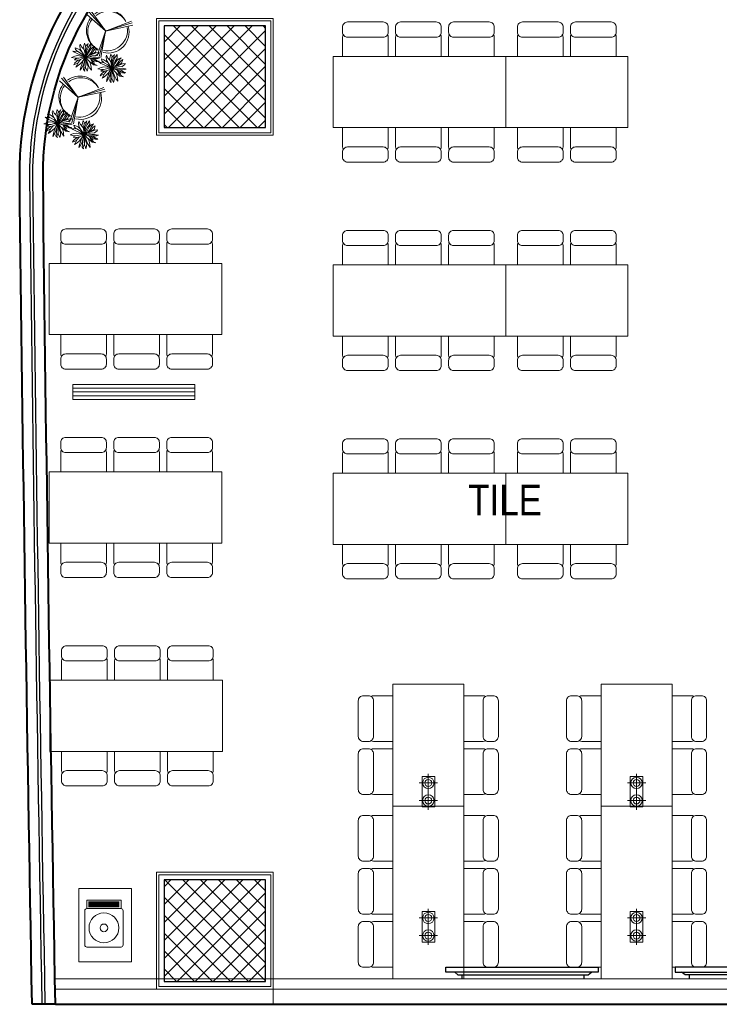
# Model space of a CAD drawing. Header units: inches. Extents: x 371717 to 373017, y 1317902 to 1318657.
# Tile 1 of 11: x 371717 to 371965, y 1317913 to 1318262. Entities that reach past the tile are written whole.
import ezdxf

# ---------------------------------------------------------------- set-up
doc = ezdxf.new("R2010")
doc.units = ezdxf.units.IN
doc.header["$LTSCALE"] = 35
doc.header["$MEASUREMENT"] = 0
for name, color, linetype in [('A-COLS', 4, 'Continuous'), ('AV', 3, 'Continuous'), ('WIN', 1, 'Continuous')]:
    doc.layers.add(name, color=color, linetype=linetype)
for name, color, linetype, lineweight in [('A-WALL', 7, 'Continuous', 40), ('ac grill', 6, 'Continuous', 15), ('COL HATCH', 8, 'Continuous', 13), ('FLOORING', 116, 'Continuous', 5), ('FURN NEW PHASE-2', 1, 'Continuous', 5), ('FURNITURE', 11, 'Continuous', 9), ('I-CEIL-light', 150, 'Continuous', 0), ('I-Part-Gyps', 5, 'Continuous', 15), ('LIGHTS', 150, 'Continuous', 0), ('tree', 92, 'Continuous', 5)]:
    doc.layers.add(name, color=color, linetype=linetype, lineweight=lineweight)
doc.styles.add('Style-Arial', font='arial.ttf')
pattern_1 = [(135, (372711.621, 1317618.76), (-3.18198, -3.18198), []), (225, (372711.621, 1317618.76), (3.18198, -3.18198), [])]

# ---------------------------------------------------------------- blocks, each defined once
blk = doc.blocks.new('TREE-24')
for p, q in [((-21.8, 41.3), (-37.5, 46.4)), ((-37.5, 46.4), (-31.9, 37.6)), ((-16.3, 54.3), (-20.4, 56.1)), ((-20.4, 56.1), (-18.4, 45)), ((-18.4, 45), (-10.6, 22.8)), ((-7.8, 43), (-16.3, 54.3)), ((-6, 26), (-7.8, 43)), ((-0.2, 43.5), (1.9, 57)), ((0.3, 31.2), (-0.2, 43.5)), ((1.9, 57), (3, 60)), ((3, 60), (4.9, 51.4)), ((4.9, 51.4), (5.8, 37.3)), ((5.7, 36.1), (13.8, 46)), ((18.9, 46.4), (10.1, 32.2)), ((13.8, 46), (17.7, 53.1)), ((17.7, 53.1), (17.5, 57.3)), ((17.5, 57.3), (20.3, 53.1)), ((20.3, 53.1), (18.9, 46.4)), ((30.8, 38.8), (35.4, 48.7)), ((35.4, 48.7), (32.7, 33.4)), ((-48, 1.2), (-59.5, -4.6)), ((-58.4, 11.2), (-47.1, 8)), ((-55.4, 9.5), (-58.4, 11.2)), ((-57.9, 22.5), (-43.4, 22.8)), ((-43, 11.7), (-57.9, 22.5)), ((-51.5, 4.3), (-55.4, 9.5)), ((-46.4, -0.1), (-51.5, 4.3)), ((-47.1, 8), (-33.8, 2.8)), ((-39.8, 34.9), (-44.8, 39.5)), ((-44.8, 39.5), (-40.7, 29.2)), ((-43.4, 22.8), (-29.6, 13.4)), ((-28, 4.8), (-43, 11.7)), ((-40.7, 29.2), (-33.1, 20.6)), ((-30.8, 29.2), (-39.8, 34.9)), ((-33.8, 2.8), (-18.1, -0.6)), ((-33.1, 20.6), (-21.1, 14.2)), ((-31.9, 37.6), (-17, 26.5)), ((-18.6, 21.8), (-30.8, 29.2)), ((-29.6, 13.4), (-5.4, 1.4)), ((-8, 2.1), (-28, 4.8)), ((-12.5, 28.2), (-21.8, 41.3)), ((-21.1, 14.2), (-10.8, 8.5)), ((-5.4, 11.7), (-18.6, 21.8)), ((-18.6, -13.4), (0, 0)), ((-17, 26.5), (-9.2, 19.3)), ((0, 0), (-14.9, -16.9)), ((-14.2, -32.9), (0, 0)), ((0, 0), (-13.8, -2.1)), ((-10.8, 8.5), (0, 0)), ((-10.6, 22.8), (0, 0)), ((0, 0), (-8, 2.1)), ((-1.4, 15.9), (-6, 26)), ((0, 0), (-5, -17.4)), ((-2, 10.2), (0.3, 31.2)), ((0, 0), (-2, 10.2)), ((0, 0), (1.6, 8)), ((20, 6.8), (0, 0)), ((6.7, 6.5), (0, 0)), ((0, 0), (29.2, 6.5)), ((18.2, 0.6), (0, 0)), ((0.7, -16.9), (0, 0)), ((0, 0), (10.4, -21.3)), ((9.7, -8), (0, 0)), ((31.8, -9.5), (0, 0)), ((1.6, 8), (7.6, 22.1)), ((5.3, 24), (2.8, 10.8)), ((10.1, 32.2), (4.1, 17.7)), ((5.8, 37.3), (5.3, 24)), ((12.4, 10.5), (6.7, 6.5)), ((7.6, 22.1), (20.7, 27.5)), ((9.2, 22.8), (21.6, 37.6)), ((19.6, 18.4), (12.4, 10.5)), ((16.6, 15.1), (27.9, 21.1)), ((32.4, 0.4), (18.2, 0.6)), ((21.6, 37.6), (18.9, 26.5)), ((23.2, 23), (19.6, 18.4)), ((26.9, 9.2), (20, 6.8)), ((20.7, 27.5), (30.8, 38.8)), ((32.7, 33.4), (23.2, 23)), ((34.7, 11.9), (26.9, 9.2)), ((27.9, 21.1), (41.9, 23.5)), ((29.2, 6.5), (39.3, 10.2)), ((43.7, 0.1), (32.4, 0.4)), ((46, 18.4), (34.7, 11.9)), ((38.9, 0.2), (53.4, -4.8)), ((39.3, 10.2), (47.4, 9.7)), ((41.9, 23.5), (54.3, 25)), ((53.6, 4.3), (43.7, 0.1)), ((54.3, 25), (46, 18.4)), ((47.4, 9.7), (56.8, 8.3)), ((59.8, 6.8), (53.6, 4.3)), ((56.8, 8.3), (59.8, 6.8)), ((-59.5, -4.6), (-36.8, -10)), ((-43, -16.4), (-55.4, -22.6)), ((-55.4, -22.6), (-49, -24.5)), ((-49, -24.5), (-34, -22.8)), ((-23.9, -3.3), (-46.4, -0.1)), ((-34.7, -8.8), (-43, -16.4)), ((-35.9, -33.4), (-39.5, -44.5)), ((-30.8, -25), (-35.9, -33.4)), ((-26.9, -4.1), (-34.7, -8.8)), ((-34, -22.8), (-18.6, -13.4)), ((-31.9, -42.3), (-24.1, -34.4)), ((-23.1, -16.2), (-30.8, -25)), ((-13.8, -2.1), (-26.9, -4.1)), ((-23.7, -32.2), (-26, -54.1)), ((-14.9, -16.9), (-23.7, -32.2)), ((-20.9, -47.4), (-14.2, -32.9)), ((-18.1, -0.6), (-9.8, -1.6)), ((-5, -17.4), (-6.6, -34.4)), ((-6.6, -34.4), (-3.9, -45.7)), ((4.2, -29), (0.7, -16.9)), ((4.6, -44), (4.2, -29)), ((4.6, -37.1), (11.5, -46.9)), ((19.3, -14.2), (9.7, -8)), ((12.7, -31.7), (9.9, -20.8)), ((10.4, -21.3), (21.2, -30.4)), ((11.5, -46.9), (12.4, -31.7)), ((40.3, -7.3), (12.1, -3.6)), ((12.4, -31.7), (24.4, -46)), ((12.8, -10), (30.6, -16.1)), ((29, -23.8), (19.3, -14.2)), ((21.2, -30.4), (30.8, -35.6)), ((29, -43.7), (23.9, -31.9)), ((38.2, -35.1), (29, -23.8)), ((30.6, -16.1), (42.1, -20.1)), ((30.8, -35.6), (42.3, -41.5)), ((44.4, -15.9), (31.8, -9.5)), ((42.3, -41.5), (38.2, -35.1)), ((52.7, -9), (40.3, -7.3)), ((42.1, -20.1), (55.2, -22.6)), ((55.2, -22.6), (44.4, -15.9)), ((59.8, -3.1), (52.7, -9)), ((53.4, -4.8), (59.8, -3.1)), ((-39.5, -44.5), (-31.9, -42.3)), ((-26, -54.1), (-20.9, -47.4)), ((-3.9, -45.7), (1.6, -60)), ((1.6, -60), (4.6, -44)), ((24.4, -46), (32, -49.9)), ((32, -49.9), (29, -43.7))]:
    blk.add_line(p, q)
blk = doc.blocks.new('TREE-20')
for p, q in [((-17.4, 77.1), (0.2, -1)), ((-11.6, 76.5), (0.2, -1.4)), ((0.2, -1), (-4.9, 76.9)), ((0.2, -1), (-67.3, -48)), ((-63.3, -53.9), (-0.2, -2.3)), ((-59.3, -58), (0.2, -1)), ((-0.2, -1.4), (67.8, -34)), ((0.7, -1), (63.3, -39)), ((70.6, -25.1), (0.7, -1))]:
    blk.add_line(p, q)
for centre, radius, start, end in [((-8.6, -0.6), 61.7, 98.3934, 219.1798), ((-10.8, -2.3), 63.8, 346.8452, 80.3119), ((-2.1, -4.8), 61.4, 103.3596, 210.5357), ((-3.5, -4.3), 61.9, 346.6212, 86.8408), ((-8, -2.2), 60.4, 233.0435, 329.4406), ((-3.3, -4.3), 61.5, 229.263, 328.8764)]:
    blk.add_arc(centre, radius, start, end)
blk = doc.blocks.new('A$C736D3402')
at = {"layer": 'FURN NEW PHASE-2', "lineweight": -2, "elevation": -3.5}
for points in [[(542, 1279.3), (542, 1329.3, 0.414214), (492, 1379.3), (142, 1379.3, 0.414214), (92, 1329.3), (92, 1279.3, 0.414214), (142, 1229.3), (492, 1229.3, 0.414214)], [(1064, 1279.3), (1064, 1329.3, 0.414214), (1014, 1379.3), (664, 1379.3, 0.414214), (614, 1329.3), (614, 1279.3, 0.414214), (664, 1229.3), (1014, 1229.3, 0.414214)], [(1136, 1279.3), (1136, 1329.3, -0.414214), (1186, 1379.3), (1536, 1379.3, -0.414214), (1586, 1329.3), (1586, 1279.3, -0.414214), (1536, 1229.3), (1186, 1229.3, -0.414214)], [(542, 100), (542, 50, -0.414214), (492, 0), (142, 0, -0.414214), (92, 50), (92, 100, -0.414214), (142, 150), (492, 150, -0.414214)], [(1064, 100), (1064, 50, -0.414214), (1014, 0), (664, 0, -0.414214), (614, 50), (614, 100, -0.414214), (664, 150), (1014, 150, -0.414214)], [(1136, 100), (1136, 50, 0.414214), (1186, 0), (1536, 0, 0.414214), (1586, 50), (1586, 100, 0.414214), (1536, 150), (1186, 150, 0.414214)]]:
    blk.add_lwpolyline(points, format="xyb", close=True, dxfattribs=at)
for points in [[(98.7, 1254.3, 0.131652), (92, 1229.3), (92, 1039.6)], [(542, 1039.6), (542, 1229.3, 0.131652), (535.3, 1254.3)], [(620.7, 1254.3, 0.131652), (614, 1229.3), (614, 1039.6)], [(1064, 1039.6), (1064, 1229.3, 0.131652), (1057.3, 1254.3)], [(1136, 1039.6), (1136, 1229.3, -0.131652), (1142.7, 1254.3)], [(1579.3, 1254.3, -0.131652), (1586, 1229.3), (1586, 1039.6)], [(98.7, 125, -0.131652), (92, 150), (92, 339.6)], [(542, 339.6), (542, 150, -0.131652), (535.3, 125)], [(620.7, 125, -0.131652), (614, 150), (614, 339.6)], [(1064, 339.6), (1064, 150, -0.131652), (1057.3, 125)], [(1136, 339.6), (1136, 150, 0.131652), (1142.7, 125)], [(1579.3, 125, 0.131652), (1586, 150), (1586, 339.6)]]:
    blk.add_lwpolyline(points, format="xyb", dxfattribs=at)
blk.add_lwpolyline([(0, 339.6), (0, 1039.6), (1700, 1039.6), (1700, 339.6)], close=True, dxfattribs=at)
blk = doc.blocks.new('WATERCOOLER')
at = {"layer": 'FURNITURE'}
for p, q in [((470, 180), (470, -180)), ((480, 180), (480, -180)), ((490, 180), (490, -180)), ((500, 180), (500, -180)), ((510, 180), (510, -180)), ((520, 180), (520, -180)), ((530, 180), (530, -180))]:
    blk.add_line(p, q, dxfattribs=at)
blk.add_lwpolyline([(25, -225), (425, -225, 0.414214), (450, -200), (450, 200, 0.414214), (425, 225), (25, 225, 0.414214), (0, 200), (0, -200, 0.414214)], format="xyb", close=True, dxfattribs=at)
blk.add_lwpolyline([(450, -200), (550, -200), (550, 200), (450, 200)], close=True, dxfattribs=at)
for radius in [175, 45]:
    blk.add_circle((225, 0), radius, dxfattribs=at)
blk = doc.blocks.new('TV')
at = {"layer": 'AV', "extrusion": (-1e-16, 6.11991e-06, 1)}
for p, q in [((759.8, 75, 0), (-740.2, 75, 0)), ((-740.2, 75, 0), (-740.2, 25, 0)), ((-740.2, 25, 0), (759.8, 25, 0)), ((-641.6, 0, 0), (-676.9, 25, 0)), ((641.6, 0, 0), (-641.6, 0, 0)), ((601.7, 0, 0), (602, -40, 0)), ((669.8, 25, 0), (641.6, 0, 0)), ((759.8, 25, 0), (759.8, 75, 0)), ((-601.7, 0, 0), (-601.7, -40, 0))]:
    blk.add_line(p, q, dxfattribs=at)
blk = doc.blocks.new('A$C71FE6346')
at = {"lineweight": -2, "elevation": 0}
for points in [[(564, 1329.3), (564, 1379.3, 0.414214), (514, 1429.3), (164, 1429.3, 0.414214), (114, 1379.3), (114, 1329.3, 0.414214), (164, 1279.3), (514, 1279.3, 0.414214)], [(636, 1329.3), (636, 1379.3, -0.414214), (686, 1429.3), (1036, 1429.3, -0.414214), (1086, 1379.3), (1086, 1329.3, -0.414214), (1036, 1279.3), (686, 1279.3, -0.414214)], [(564, 150), (564, 100, -0.414214), (514, 50), (164, 50, -0.414214), (114, 100), (114, 150, -0.414214), (164, 200), (514, 200, -0.414214)], [(636, 150), (636, 100, 0.414214), (686, 50), (1036, 50, 0.414214), (1086, 100), (1086, 150, 0.414214), (1036, 200), (686, 200, 0.414214)]]:
    blk.add_lwpolyline(points, format="xyb", close=True, dxfattribs=at)
for points in [[(120.7, 1304.3, 0.131652), (114, 1279.3), (114, 1089.6)], [(564, 1089.6), (564, 1279.3, 0.131652), (557.3, 1304.3)], [(636, 1089.6), (636, 1279.3, -0.131652), (642.7, 1304.3)], [(1079.3, 1304.3, -0.131652), (1086, 1279.3), (1086, 1089.6)], [(120.7, 175, -0.131652), (114, 200), (114, 389.6)], [(564, 389.6), (564, 200, -0.131652), (557.3, 175)], [(636, 389.6), (636, 200, 0.131652), (642.7, 175)], [(1079.3, 175, 0.131652), (1086, 200), (1086, 389.6)]]:
    blk.add_lwpolyline(points, format="xyb", dxfattribs=at)
blk.add_lwpolyline([(1200, 389.6), (1200, 1089.6), (0, 1089.6), (0, 389.6)], close=True, dxfattribs=at)
blk = doc.blocks.new('cflgrid-flat-3')
at = {"layer": 'I-CEIL-light', "ltscale": 10}
for p, q in [((300, 420), (300, 180)), ((420, 300), (180, 300))]:
    blk.add_line(p, q, dxfattribs=at)
for radius in [75, 45]:
    blk.add_circle((300, 300), radius, dxfattribs=at)
blk = doc.blocks.new('A$C64E82A7A')
at = {"layer": 'LIGHTS', "linetype": 'ByBlock'}
blk.add_lwpolyline([(26.6, 26.7), (326.6, 26.7), (326.6, 151.7), (26.6, 151.7)], close=True, dxfattribs=at)
at = {"layer": 'LIGHTS', "ltscale": 10}
for p, xscale, yscale, zscale, rotation in [((-135, -135), 0.7499999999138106, 0.7499999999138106, 0.7499999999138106, 0.01273986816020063), ((488.2, -135), -0.7499999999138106, 0.75, 0.75, 359.9872601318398)]:
    blk.add_blockref('cflgrid-flat-3', p, dxfattribs=dict(at, xscale=xscale, yscale=yscale, zscale=zscale, rotation=rotation))
blk = doc.blocks.new('A$C4DBF7927')
at = {"layer": 'ac grill'}
for p, q in [((37.5, 0), (37.5, -1200)), ((75, 0), (75, -1200)), ((112.5, 0), (112.5, -1200))]:
    blk.add_line(p, q, dxfattribs=at)
blk.add_lwpolyline([(0, -1200), (150, -1200), (150, 0), (0, 0)], close=True, dxfattribs=at)

msp = doc.modelspace()

# ---------------------------------------------------------------- hatches: boundary and pattern name
at = {"layer": 'COL HATCH'}
h = msp.add_hatch(dxfattribs=at)
h.set_pattern_fill('ANSI37', color=256, scale=36, angle=90, style=0)
h.set_pattern_definition(pattern_1)
h.paths.add_polyline_path([(371804.42, 1318223.56), (371804.42, 1318259.56), (371768.42, 1318259.56), (371768.42, 1318223.56)])
h = msp.add_hatch(dxfattribs=at)
h.set_pattern_fill('ANSI37', color=256, scale=36, angle=90, style=0)
h.set_pattern_definition(pattern_1)
h.paths.add_polyline_path([(371804.42, 1317921.16), (371804.42, 1317957.16), (371768.42, 1317957.16), (371768.42, 1317921.16)])

# ---------------------------------------------------------------- linework, layer by layer
at = {"layer": 'A-COLS', "ltscale": 2.5, "elevation": -0.06}
for points in [[(371804.42, 1318223.56), (371804.42, 1318259.56), (371768.42, 1318259.56), (371768.42, 1318223.56)], [(371804.42, 1317921.16), (371804.42, 1317957.16), (371768.42, 1317957.16), (371768.42, 1317921.16)]]:
    msp.add_lwpolyline(points, close=True, dxfattribs=at)
at = {"layer": 'A-WALL'}
for q in [(371721.65, 1317913.06, -0.06), (373014.02, 1317913.06, -0.06)]:
    msp.add_line((371729.93, 1317913.06, -0.06), q, dxfattribs=at)
at = {"layer": 'A-WALL', "elevation": -0.06}
for points in [[(371721.65, 1317913.06, -0.001729), (371717.25, 1318205.56, -0.285463), (371783.22, 1318314.47, 0.206013), (371999.23, 1318573.85)], [(371729.93, 1317913.06, -0.00173), (371725.53, 1318205.65, -0.285463), (371786.97, 1318307.08, 0.206013), (372007.17, 1318571.5)]]:
    msp.add_lwpolyline(points, format="xyb", dxfattribs=at)
at = {"layer": 'FURN NEW PHASE-2', "elevation": -0.06}
msp.add_lwpolyline([(371738.2, 1317928.14), (371756.91, 1317928.14), (371756.91, 1317954.03), (371738.2, 1317954.03)], close=True, dxfattribs=at)
at = {"layer": 'I-Part-Gyps'}
for p, q in [((371878.22, 1317922.06, -0.06), (371729.82, 1317922.06, -0.06)), ((372065.42, 1317922.06, -0.05), (371729.82, 1317922.06, -0.05)), ((371878.22, 1317918.46, -0.06), (371729.88, 1317918.46, -0.06)), ((372065.42, 1317918.46, -0.05), (371729.88, 1317918.46, -0.05)), ((371807.12, 1317918.46, -0.06), (371807.12, 1317913.06, -0.06)), ((371807.12, 1317913.06, -0.06), (371729.93, 1317913.06, -0.06))]:
    msp.add_line(p, q, dxfattribs=at)
at = {"layer": 'I-Part-Gyps', "elevation": -0.06}
for points in [[(371765.72, 1318220.86), (371765.72, 1318262.26), (371807.12, 1318262.26), (371807.12, 1318220.86)], [(371766.62, 1318221.76), (371766.62, 1318261.36), (371806.22, 1318261.36), (371806.22, 1318221.76)], [(371765.72, 1317918.46), (371765.72, 1317959.86), (371807.12, 1317959.86), (371807.12, 1317918.46)], [(371766.62, 1317919.36), (371766.62, 1317958.96), (371806.22, 1317958.96), (371806.22, 1317919.36)]]:
    msp.add_lwpolyline(points, close=True, dxfattribs=at)
at = {"layer": 'WIN', "elevation": -0.06}
for points in [[(371725.25, 1317913.05, -0.001729), (371720.85, 1318205.6, -0.285463), (371784.85, 1318311.26, 0.20602), (372002.68, 1318572.83)], [(371726.33, 1317913.07, -0.001729), (371721.93, 1318205.61, -0.285463), (371785.34, 1318310.29, 0.206013), (372003.71, 1318572.52)]]:
    msp.add_lwpolyline(points, format="xyb", dxfattribs=at)

# ---------------------------------------------------------------- block references
at = {"layer": 'ac grill', "xscale": 0.03599999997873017, "yscale": 0.03599999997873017, "zscale": 0.03599999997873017, "rotation": 90}
msp.add_blockref('A$C4DBF7927', (371736.11, 1318127.23, -0.06), dxfattribs=at)
at = {"layer": 'AV', "yscale": 0.03599999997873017, "zscale": 0.03599999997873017}
for p, xscale in [((371895.58, 1317923.5, -0.05), -0.03599999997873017), ((371976.17, 1317923.5, -0.05), 0.03599999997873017)]:
    msp.add_blockref('TV', p, dxfattribs=dict(at, xscale=xscale))
at = {"layer": 'FURN NEW PHASE-2'}
for name, p, xscale, yscale, zscale, rotation in [('A$C736D3402', (371828.36, 1318260.98, 0.07), -0.03599999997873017, 0.03599999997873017, 0.03599999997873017, 180), ('A$C736D3402', (371828.36, 1318187.18, 0.07), -0.03599999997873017, 0.03599999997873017, 0.03599999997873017, 180), ('A$C736D3402', (371828.36, 1318113.38, 0.07), -0.03599999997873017, 0.03599999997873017, 0.03599999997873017, 180), ('A$C71FE6346', (371835.45, 1318026.46, -0.06), 0.03599999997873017, 0.03599999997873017, 0.03599999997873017, 270), ('A$C71FE6346', (371909.25, 1318026.46, -0.06), 0.03599999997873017, 0.03599999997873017, 0.03599999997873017, 270), ('A$C736D3402', (371837.25, 1317983.26, 0.07), 0.03599999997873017, 0.03599999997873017, 0.03599999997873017, 270), ('A$C736D3402', (371911.05, 1317983.26, 0.07), 0.03599999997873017, 0.03599999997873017, 0.03599999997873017, 270), ('WATERCOOLER', (371747.11, 1317933.32, -0.06), 0.03024000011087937, 0.03024000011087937, 0.03024000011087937, 90)]:
    msp.add_blockref(name, p, dxfattribs=dict(at, xscale=xscale, yscale=yscale, zscale=zscale, rotation=rotation))
at = {"layer": 'FURN NEW PHASE-2', "yscale": 0.03599999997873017, "zscale": 0.03599999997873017}
for name, p, xscale in [('A$C71FE6346', (371889.56, 1318209.53, -0.06), 0.03599999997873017), ('A$C736D3402', (371788.88, 1318138.01, 0.07), -0.03599999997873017), ('A$C71FE6346', (371889.56, 1318135.73, -0.06), 0.03599999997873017), ('A$C736D3402', (371788.88, 1318064.21, 0.07), -0.03599999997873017), ('A$C71FE6346', (371889.56, 1318061.93, -0.06), 0.03599999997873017), ('A$C736D3402', (371789.17, 1317990.41, 0.07), -0.03599999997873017)]:
    msp.add_blockref(name, p, dxfattribs=dict(at, xscale=xscale))
at = {"layer": 'LIGHTS', "linetype": 'ByBlock', "xscale": 0.03599999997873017, "yscale": 0.03599999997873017, "zscale": 0.03599999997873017, "rotation": 90}
for p in [(371865.31, 1317981.98, -0.06), (371939.11, 1317981.98, -0.06), (371865.31, 1317934.15, -0.06), (371939.11, 1317934.15, -0.06)]:
    msp.add_blockref('A$C64E82A7A', p, dxfattribs=at)
at = {"layer": 'tree'}
for name, p, xscale, yscale, zscale, rotation in [('TREE-20', (371747.69, 1318257.65, -0.06), 0.1191160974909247, 0.1191160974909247, 0.1191160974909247, 157.1968044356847), ('TREE-24', (371740.61, 1318248.51, -0.06), 0.08372159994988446, 0.08372159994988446, 0.08372159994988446, 270), ('TREE-24', (371749.92, 1318244.57, -0.06), 0.08372159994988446, 0.08372159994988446, 0.08372159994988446, 270), ('TREE-20', (371737.94, 1318234.18, -0.06), 0.1191160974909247, 0.1191160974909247, 0.1191160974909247, 157.1968044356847), ('TREE-24', (371730.86, 1318225.04, -0.06), 0.08372159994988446, 0.08372159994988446, 0.08372159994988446, 270), ('TREE-24', (371740.16, 1318221.1, -0.06), 0.08372159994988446, 0.08372159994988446, 0.08372159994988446, 270)]:
    msp.add_blockref(name, p, dxfattribs=dict(at, xscale=xscale, yscale=yscale, zscale=zscale, rotation=rotation))

# ---------------------------------------------------------------- texts
at = {"layer": 'FLOORING', "color": 1, "true_color": 0xeb0000, "insert": (371889.29, 1318097.07, -0.06), "char_height": 10.8, "attachment_point": 2, "style": 'Style-Arial'}
msp.add_mtext('{\\fArial Narrow|b0|i0|c0|p34;TILE}', dxfattribs=at)

doc.saveas('drawing.dxf')
